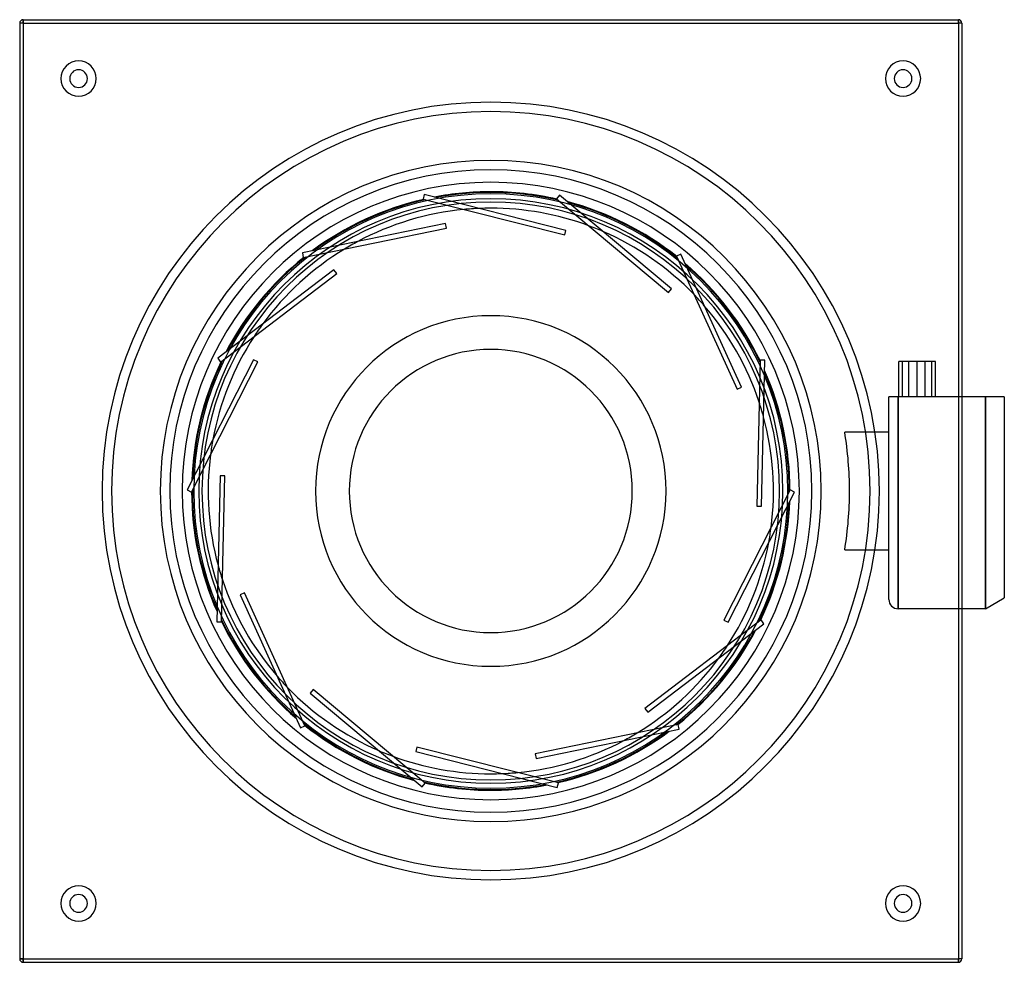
# Model space of a CAD drawing. Header units: millimetres. Extents: x -200 to 218, y -200 to 200.
import ezdxf

# ---------------------------------------------------------------- set-up
doc = ezdxf.new("R2010")
doc.units = ezdxf.units.MM
doc.layers.add('HIDDEN', color=7, linetype='Continuous')
doc.layers.add('THICK', color=7, linetype='Continuous')

msp = doc.modelspace()

# ---------------------------------------------------------------- linework, layer by layer
at = {"layer": 'HIDDEN'}
for p, q in [((-198.5, 198.5), (-200, 198.5)), ((-200, 198.5), (-200, 198.5)), ((-198.5, 200), (-198.5, 198.5)), ((-198.5, 200), (-198.5, 200)), ((-198.5, 198.5), (-198.5, -198.5)), ((-198.5, 198.5), (198.5, 198.5)), ((198.5, 200), (198.5, 200)), ((198.5, 200), (198.5, 198.5)), ((200, 198.5), (198.5, 198.5)), ((198.5, 198.5), (198.5, -198.5)), ((200, 198.5), (200, 198.5)), ((-28.24, 125.76), (-28.73, 123.82)), ((-28.24, 125.76), (-28.24, 125.76)), ((31.88, 110.61), (-28.24, 125.76)), ((29.12, 125.56), (27.84, 124.02)), ((29.12, 125.56), (29.12, 125.56)), ((76.72, 85.82), (29.12, 125.56)), ((-28.73, 123.82), (-28.73, 123.82)), ((-28.73, 123.82), (31.39, 108.67)), ((-28.49, 123.76), (-28.49, 123.76)), ((-24.04, 124.7), (-24.04, 124.7)), ((27.84, 124.02), (27.84, 124.02)), ((27.84, 124.02), (75.44, 84.29)), ((28.03, 123.87), (28.03, 123.87)), ((32.44, 122.79), (32.44, 122.79)), ((-11.41, 119.46), (-11.41, 119.46)), ((-4.97, 119.9), (-4.97, 119.9)), ((-19.27, 113.49), (-80.01, 101.05)), ((-19.27, 113.49), (-19.27, 113.49)), ((-18.87, 111.53), (-19.27, 113.49)), ((-79.61, 99.09), (-18.87, 111.53)), ((-18.87, 111.53), (-18.87, 111.53)), ((31.39, 108.67), (31.88, 110.61)), ((31.88, 110.61), (31.88, 110.61)), ((41.55, 112.58), (41.55, 112.58)), ((47.54, 110.18), (47.54, 110.18)), ((-56.5, 105.87), (-56.5, 105.87)), ((31.39, 108.67), (31.39, 108.67)), ((-80.01, 101.05), (-80.01, 101.05)), ((-80.01, 101.05), (-79.61, 99.09)), ((-75.77, 101.92), (-75.77, 101.92)), ((-62.11, 102.68), (-62.11, 102.68)), ((80.72, 100.49), (78.9, 99.66)), ((80.72, 100.49), (80.72, 100.49)), ((106.36, 44.04), (80.72, 100.49)), ((-79.61, 99.09), (-79.61, 99.09)), ((-79.37, 99.14), (-79.37, 99.14)), ((78.9, 99.66), (78.9, 99.66)), ((78.9, 99.66), (104.54, 43.21)), ((79, 99.44), (79, 99.44)), ((82.51, 96.55), (82.51, 96.55)), ((-66.6, 93.89), (-115.93, 56.33)), ((-114.72, 54.74), (-65.39, 92.3)), ((-66.6, 93.89), (-66.6, 93.89)), ((-65.39, 92.3), (-66.6, 93.89)), ((-65.39, 92.3), (-65.39, 92.3)), ((75.44, 84.29), (76.72, 85.82)), ((75.44, 84.29), (75.44, 84.29)), ((76.72, 85.82), (76.72, 85.82)), ((86.28, 83.4), (86.28, 83.4)), ((90.64, 78.64), (90.64, 78.64)), ((-96.84, 70.87), (-96.84, 70.87)), ((-100.51, 65.56), (-100.51, 65.56)), ((-112.49, 58.95), (-112.49, 58.95)), ((-100.74, 55.7), (-128.89, 0.45)), ((-127.11, -0.45), (-98.96, 54.79)), ((-115.93, 56.33), (-115.93, 56.33)), ((-115.93, 56.33), (-114.72, 54.74)), ((-114.72, 54.74), (-114.72, 54.74)), ((-114.53, 54.89), (-114.53, 54.89)), ((-100.74, 55.7), (-100.74, 55.7)), ((-98.96, 54.79), (-100.74, 55.7)), ((-98.96, 54.79), (-98.96, 54.79)), ((114.32, 55.56), (112.93, -6.42)), ((114.32, 55.56), (114.32, 55.56)), ((116.32, 55.51), (114.32, 55.56)), ((114.32, 55.32), (114.32, 55.32)), ((114.93, -6.47), (116.32, 55.51)), ((116.32, 55.51), (116.32, 55.51)), ((173.2, 40), (173.2, 55)), ((177.53, 55), (173.2, 55)), ((174.75, 40), (174.75, 55)), ((177.53, 40), (177.53, 55)), ((184.47, 55), (177.53, 55)), ((181, 40), (181, 55)), ((184.47, 40), (184.47, 55)), ((188.8, 55), (184.47, 55)), ((187.25, 40), (187.25, 55)), ((188.8, 40), (188.8, 55)), ((116.23, 51.19), (116.23, 51.19)), ((104.54, 43.21), (106.36, 44.04)), ((104.54, 43.21), (104.54, 43.21)), ((106.36, 44.04), (106.36, 44.04)), ((113.92, 37.7), (113.92, 37.7)), ((169, 0), (169, 40)), ((169.01, 40), (169, 40)), ((169, 40), (169, 40)), ((169, 40), (169, 40)), ((169.03, 40), (169.01, 40)), ((169.05, 40), (169.03, 40)), ((169.08, 40), (169.05, 40)), ((169.12, 40), (169.08, 40)), ((169.16, 40), (169.12, 40)), ((169.22, 40), (169.16, 40)), ((169.28, 40), (169.22, 40)), ((169.35, 40), (169.28, 40)), ((169.42, 40), (169.35, 40)), ((169.51, 40), (169.42, 40)), ((169.6, 40), (169.51, 40)), ((169.71, 40), (169.6, 40)), ((169.83, 40), (169.71, 40)), ((169.97, 40), (169.83, 40)), ((170.11, 40), (169.97, 40)), ((170.27, 40), (170.11, 40)), ((170.44, 40), (170.27, 40)), ((170.62, 40), (170.44, 40)), ((170.82, 40), (170.62, 40)), ((171.04, 40), (170.82, 40)), ((171.29, 40), (171.04, 40)), ((171.54, 40), (171.29, 40)), ((171.8, 40), (171.54, 40)), ((172.08, 40), (171.8, 40)), ((172.38, 40), (172.08, 40)), ((172.69, 40), (172.38, 40)), ((173, 40), (172.69, 40)), ((173, 40), (173, 0)), ((173, 0), (173, 40)), ((200, 40), (173, 40)), ((210, 40), (210, -50)), ((218, 40), (218, 40)), ((115.79, 31.52), (115.79, 31.52)), ((-118, 21.84), (-118, 21.84)), ((150.96, 25), (150.24, 25)), ((151.66, 25), (150.96, 25)), ((152.35, 25), (151.66, 25)), ((153.02, 25), (152.35, 25)), ((153.66, 25), (153.02, 25)), ((154.27, 25), (153.66, 25)), ((154.86, 25), (154.27, 25)), ((155.42, 25), (154.86, 25)), ((155.97, 25), (155.42, 25)), ((156.52, 25), (155.97, 25)), ((157.06, 25), (156.52, 25)), ((157.58, 25), (157.06, 25)), ((158.09, 25), (157.58, 25)), ((158.57, 25), (158.09, 25)), ((159.03, 25), (158.57, 25)), ((159.47, 25), (159.03, 25)), ((159.88, 25), (159.47, 25)), ((160.27, 25), (159.88, 25)), ((160.62, 25), (160.27, 25)), ((160.95, 25), (160.62, 25)), ((161.25, 25), (160.95, 25)), ((161.53, 25), (161.25, 25)), ((161.8, 25), (161.53, 25)), ((162.04, 25), (161.8, 25)), ((162.26, 25), (162.04, 25)), ((162.46, 25), (162.26, 25)), ((162.63, 25), (162.46, 25)), ((162.78, 25), (162.63, 25)), ((162.89, 25), (162.78, 25)), ((162.98, 25), (162.89, 25)), ((163.05, 25), (162.98, 25)), ((163.08, 25), (163.05, 25)), ((163.1, 25), (163.08, 25)), ((163.1, 25), (163.1, 25)), ((169, 25), (163.1, 25)), ((169, 25), (169, 25)), ((-119, 15.46), (-119, 15.46)), ((-126.93, 4.31), (-126.93, 4.31)), ((-114.93, 6.47), (-116.32, -55.51)), ((-114.93, 6.47), (-114.93, 6.47)), ((-112.93, 6.42), (-114.93, 6.47)), ((-114.32, -55.56), (-112.93, 6.42)), ((-112.93, 6.42), (-112.93, 6.42)), ((-128.89, 0.45), (-128.89, 0.45)), ((-128.89, 0.45), (-127.11, -0.45)), ((127.11, 0.45), (98.96, -54.79)), ((127, 0.24), (127, 0.24)), ((127.11, 0.45), (127.11, 0.45)), ((128.89, -0.45), (127.11, 0.45)), ((169, -46), (169, 0)), ((173, -50), (173, 0)), ((173, 0), (173, -50)), ((-127.11, -0.45), (-127.11, -0.45)), ((-127, -0.24), (-127, -0.24)), ((100.74, -55.7), (128.89, -0.45)), ((128.89, -0.45), (128.89, -0.45)), ((112.93, -6.42), (112.93, -6.42)), ((112.93, -6.42), (114.93, -6.47)), ((114.93, -6.47), (114.93, -6.47)), ((126.93, -4.31), (126.93, -4.31)), ((119, -15.46), (119, -15.46)), ((118, -21.84), (118, -21.84)), ((150.24, -25), (150.96, -25)), ((150.96, -25), (151.66, -25)), ((151.66, -25), (152.35, -25)), ((152.35, -25), (153.02, -25)), ((153.02, -25), (153.66, -25)), ((153.66, -25), (154.27, -25)), ((154.27, -25), (154.86, -25)), ((154.86, -25), (155.42, -25)), ((155.42, -25), (155.97, -25)), ((155.97, -25), (156.52, -25)), ((156.52, -25), (157.06, -25)), ((157.06, -25), (157.58, -25)), ((157.58, -25), (158.09, -25)), ((158.09, -25), (158.57, -25)), ((158.57, -25), (159.03, -25)), ((159.03, -25), (159.47, -25)), ((159.47, -25), (159.88, -25)), ((159.88, -25), (160.27, -25)), ((160.27, -25), (160.62, -25)), ((160.62, -25), (160.95, -25)), ((160.95, -25), (161.25, -25)), ((161.25, -25), (161.53, -25)), ((161.53, -25), (161.8, -25)), ((161.8, -25), (162.04, -25)), ((162.04, -25), (162.26, -25)), ((162.26, -25), (162.46, -25)), ((162.46, -25), (162.63, -25)), ((162.63, -25), (162.78, -25)), ((162.78, -25), (162.89, -25)), ((162.89, -25), (162.98, -25)), ((162.98, -25), (163.05, -25)), ((163.05, -25), (163.08, -25)), ((163.08, -25), (163.1, -25)), ((163.1, -25), (169, -25)), ((163.1, -25), (163.1, -25)), ((169, -25), (169, -25)), ((-115.79, -31.52), (-115.79, -31.52)), ((-113.92, -37.7), (-113.92, -37.7)), ((-104.54, -43.21), (-106.36, -44.04)), ((-106.36, -44.04), (-80.72, -100.49)), ((-106.36, -44.04), (-106.36, -44.04)), ((-104.54, -43.21), (-104.54, -43.21)), ((-78.9, -99.66), (-104.54, -43.21)), ((200, -50), (173, -50)), ((-116.23, -51.19), (-116.23, -51.19)), ((-116.32, -55.51), (-116.32, -55.51)), ((-116.32, -55.51), (-114.32, -55.56)), ((-114.32, -55.32), (-114.32, -55.32)), ((-114.32, -55.56), (-114.32, -55.56)), ((114.72, -54.74), (65.39, -92.3)), ((66.6, -93.89), (115.93, -56.33)), ((98.96, -54.79), (98.96, -54.79)), ((98.96, -54.79), (100.74, -55.7)), ((100.74, -55.7), (100.74, -55.7)), ((114.53, -54.89), (114.53, -54.89)), ((114.72, -54.74), (114.72, -54.74)), ((115.93, -56.33), (114.72, -54.74)), ((115.93, -56.33), (115.93, -56.33)), ((112.49, -58.95), (112.49, -58.95)), ((100.51, -65.56), (100.51, -65.56)), ((96.84, -70.87), (96.84, -70.87)), ((-90.64, -78.64), (-90.64, -78.64)), ((-86.28, -83.4), (-86.28, -83.4)), ((-75.44, -84.29), (-76.72, -85.82)), ((-76.72, -85.82), (-29.12, -125.56)), ((-76.72, -85.82), (-76.72, -85.82)), ((-75.44, -84.29), (-75.44, -84.29)), ((-27.84, -124.02), (-75.44, -84.29)), ((65.39, -92.3), (65.39, -92.3)), ((65.39, -92.3), (66.6, -93.89)), ((66.6, -93.89), (66.6, -93.89)), ((-82.51, -96.55), (-82.51, -96.55)), ((-80.72, -100.49), (-78.9, -99.66)), ((-79, -99.44), (-79, -99.44)), ((-78.9, -99.66), (-78.9, -99.66)), ((79.61, -99.09), (18.87, -111.53)), ((79.37, -99.14), (79.37, -99.14)), ((79.61, -99.09), (79.61, -99.09)), ((80.01, -101.05), (79.61, -99.09)), ((-80.72, -100.49), (-80.72, -100.49)), ((19.27, -113.49), (80.01, -101.05)), ((62.11, -102.68), (62.11, -102.68)), ((75.77, -101.92), (75.77, -101.92)), ((80.01, -101.05), (80.01, -101.05)), ((-31.39, -108.67), (-31.88, -110.61)), ((-31.39, -108.67), (-31.39, -108.67)), ((28.73, -123.82), (-31.39, -108.67)), ((56.5, -105.87), (56.5, -105.87)), ((-47.54, -110.18), (-47.54, -110.18)), ((-41.55, -112.58), (-41.55, -112.58)), ((-31.88, -110.61), (28.24, -125.76)), ((-31.88, -110.61), (-31.88, -110.61)), ((18.87, -111.53), (18.87, -111.53)), ((18.87, -111.53), (19.27, -113.49)), ((19.27, -113.49), (19.27, -113.49)), ((4.97, -119.9), (4.97, -119.9)), ((11.41, -119.46), (11.41, -119.46)), ((-32.44, -122.79), (-32.44, -122.79)), ((-29.12, -125.56), (-27.84, -124.02)), ((-28.03, -123.87), (-28.03, -123.87)), ((-27.84, -124.02), (-27.84, -124.02)), ((24.04, -124.7), (24.04, -124.7)), ((28.24, -125.76), (28.73, -123.82)), ((28.49, -123.76), (28.49, -123.76)), ((28.73, -123.82), (28.73, -123.82)), ((-29.12, -125.56), (-29.12, -125.56)), ((28.24, -125.76), (28.24, -125.76)), ((-198.5, -198.5), (-200, -198.5)), ((-200, -198.5), (-200, -198.5)), ((-198.5, -198.5), (-198.5, -200)), ((-198.5, -198.5), (198.5, -198.5)), ((-198.5, -200), (-198.5, -200)), ((198.5, -198.5), (198.5, -200)), ((200, -198.5), (198.5, -198.5)), ((198.5, -200), (198.5, -200)), ((200, -198.5), (200, -198.5))]:
    msp.add_line(p, q, dxfattribs=at)
for centre, radius, start, end in [((-175, 175), 7.5, 90, 270), ((-175, 175), 7.5, 270, 90), ((175, 175), 7.5, 90, 270), ((175, 175), 7.5, 270, 90), ((0, 0), 165, 90, 270), ((0, 0), 165, 270, 90), ((0, 0), 161, 90, 270), ((0, 0), 161, 270, 90), ((0, 0), 140.32, 0, 180), ((0, 0), 136.32, 0, 180), ((0, 0), 131, 90, 270), ((0, 0), 131, 270, 90), ((0, 0), 126.09, 0, 180), ((0, 0), 127, 90, 100.9129), ((0, 0), 126.69, 76.9769, 100.6125), ((0, 0), 127, 77.251, 90), ((0, 0), 124, 90, 270), ((0, 0), 122.62, 0, 180), ((0, 0), 127, 102.9653, 126.6272), ((0, 0), 126.69, 102.6912, 126.3268), ((0, 0), 124, 270, 90), ((0, 0), 127, 51.5367, 75.1986), ((0, 0), 126.69, 51.2626, 74.8982), ((0, 0), 120, 95.4544, 118.0875), ((0, 0), 120, 92.3732, 95.4544), ((0, 0), 120, 90, 92.3732), ((0, 0), 120, 69.7401, 90), ((0, 0), 120, 66.6589, 69.7401), ((0, 0), 120, 44.0258, 66.6589), ((0, 0), 120, 118.0875, 121.1687), ((0, 0), 120, 121.1687, 143.8017), ((0, 0), 127, 128.6796, 152.3415), ((0, 0), 126.69, 128.4055, 152.0411), ((0, 0), 127, 25.8224, 49.4843), ((0, 0), 126.69, 25.5483, 49.1839), ((0, 0), 120, 40.9446, 44.0258), ((0, 0), 120, 18.3115, 40.9446), ((0, 0), 74.4, 90, 270), ((0, 0), 74.4, 270, 90), ((0, 0), 120, 143.8017, 146.8829), ((0, 0), 120, 146.8829, 169.516), ((0, 0), 60.08, 0, 180), ((0, 0), 127, 154.3938, 178.0557), ((0, 0), 126.69, 154.1197, 177.7553), ((0, 0), 126.69, 0, 23.4696), ((0, 0), 127, 0.1081, 23.77), ((0, 0), 120, 15.2303, 18.3115), ((0, 0), 120, 352.5972, 15.2303), ((0, 0), 120, 169.516, 172.5972), ((0, 0), 152.3, 0, 9.4476), ((0, 0), 120, 172.5972, 195.2303), ((0, 0), 126.69, 179.834, 180), ((0, 0), 126.69, 180, 203.4696), ((0, 0), 60.08, 180, 0), ((0, 0), 140.32, 180, 270), ((0, 0), 136.32, 180, 270), ((0, 0), 127, 180.1081, 203.77), ((0, 0), 126.09, 180, 270), ((0, 0), 122.62, 180, 270), ((0, 0), 140.32, 270, 0), ((0, 0), 136.32, 270, 0), ((0, 0), 122.62, 270, 0), ((0, 0), 126.09, 270, 0), ((0, 0), 126.69, 359.834, 0), ((0, 0), 152.3, 350.5524, 0), ((0, 0), 126.69, 334.1197, 357.7553), ((0, 0), 127, 334.3938, 358.0557), ((0, 0), 120, 349.516, 352.5972), ((0, 0), 120, 326.8829, 349.516), ((0, 0), 120, 195.2303, 198.3115), ((0, 0), 120, 198.3115, 220.9446), ((173, -46), 4, 180, 270), ((0, 0), 127, 205.8224, 229.4843), ((0, 0), 126.69, 205.5483, 229.1839), ((0, 0), 126.69, 308.4054, 332.041), ((0, 0), 127, 308.6795, 332.3414), ((0, 0), 120, 323.8017, 326.8829), ((0, 0), 120, 301.1687, 323.8017), ((0, 0), 120, 220.9446, 224.0258), ((0, 0), 120, 224.0258, 246.6589), ((0, 0), 126.69, 231.2626, 254.8982), ((0, 0), 127, 231.5367, 255.1986), ((0, 0), 126.69, 282.6912, 306.3267), ((0, 0), 127, 282.9653, 306.6271), ((0, 0), 120, 298.0874, 301.1687), ((0, 0), 120, 275.4544, 298.0874), ((0, 0), 120, 246.6589, 249.7401), ((0, 0), 120, 249.7401, 270), ((0, 0), 120, 270, 272.3732), ((0, 0), 120, 272.3732, 275.4544), ((0, 0), 126.69, 256.9769, 280.6125), ((0, 0), 127, 257.251, 270), ((0, 0), 127, 270, 280.9129), ((-175, -175), 7.5, 90, 270), ((-175, -175), 7.5, 270, 90), ((175, -175), 7.5, 90, 270), ((175, -175), 7.5, 270, 90)]:
    msp.add_arc(centre, radius, start, end, dxfattribs=at)
at = {"layer": 'THICK'}
for p, q in [((-198.5, 198.5), (-200, 198.5)), ((-200, 198.5), (-200, -198.5)), ((-198.5, 198.5), (-198.5, 200)), ((-198.5, 200), (198.5, 200)), ((-198.5, 198.5), (198.5, 198.5)), ((-198.5, 198.5), (-198.5, -198.5)), ((198.5, 198.5), (198.5, 200)), ((198.5, 198.5), (198.5, -198.5)), ((200, 198.5), (198.5, 198.5)), ((200, 198.5), (200, -198.5)), ((210, 40), (200, 40)), ((210, -50), (210, 40)), ((210.84, 40), (210, 40)), ((211.66, 40), (210.84, 40)), ((212.45, 40), (211.66, 40)), ((213.22, 40), (212.45, 40)), ((213.97, 40), (213.22, 40)), ((214.69, 40), (213.97, 40)), ((215.4, 40), (214.69, 40)), ((216.08, 40), (215.4, 40)), ((216.74, 40), (216.08, 40)), ((217.38, 40), (216.74, 40)), ((218, 40), (217.38, 40)), ((218, 40), (218, -45.38)), ((210, -50), (218, -45.38)), ((210, -50), (200, -50)), ((-200, -198.5), (-198.5, -198.5)), ((-198.5, -198.5), (198.5, -198.5)), ((-198.5, -200), (-198.5, -198.5)), ((-198.5, -200), (198.5, -200)), ((200, -198.5), (198.5, -198.5)), ((198.5, -200), (198.5, -198.5))]:
    msp.add_line(p, q, dxfattribs=at)
for centre, radius, start, end in [((-198.5, 198.5), 1.5, 90, 180), ((198.5, 198.5), 1.5, 0, 90), ((-175, 175), 3.75, 90, 270), ((-175, 175), 3.75, 270, 90), ((175, 175), 3.75, 90, 270), ((175, 175), 3.75, 270, 90), ((-175, -175), 3.75, 90, 270), ((-175, -175), 3.75, 270, 90), ((175, -175), 3.75, 90, 270), ((175, -175), 3.75, 270, 90), ((-198.5, -198.5), 1.5, 180, 270), ((198.5, -198.5), 1.5, 270, 0)]:
    msp.add_arc(centre, radius, start, end, dxfattribs=at)

doc.saveas('drawing.dxf')
